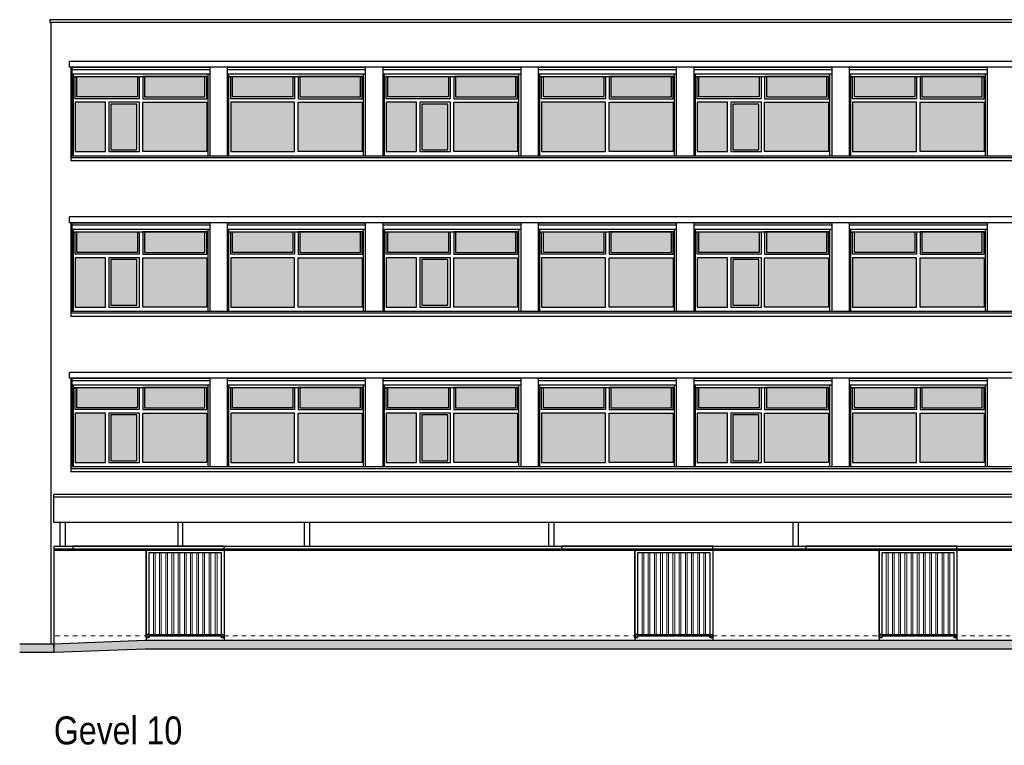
# Model space of a CAD drawing. Extents: x -59835 to 57885, y -767 to 224044.
# Tile 36 of 51: x -42700 to -20535, y 200836 to 217173. Entities that reach past the tile are written whole.
import ezdxf

# ---------------------------------------------------------------- set-up
doc = ezdxf.new("R2010")
doc.units = 0
doc.header["$MEASUREMENT"] = 0
doc.linetypes.add('DASHED', pattern=[200, 100, -100])
for name, color, linetype in [('101 - TEKSTEN', 7, 'Continuous'), ('102 - MAATVOERING', 7, 'Continuous'), ('21 - BUITENWANDEN', 92, 'Continuous'), ('27 - DAKEN', 92, 'Continuous'), ('31 - BUITENKOZIJNEN', 7, 'Continuous'), ('31.1 - ARCERING', 7, 'Continuous'), ('90 - TERREIN', 7, 'Continuous')]:
    doc.layers.add(name, color=color, linetype=linetype)

msp = doc.modelspace()

# ---------------------------------------------------------------- hatches: boundary and pattern name
at = {"layer": '31.1 - ARCERING', "linetype": 'Continuous', "lineweight": 5}
for points in [[(-41410, 215433), (-41410, 215893), (-40050, 215893), (-40050, 215433)], [(-41410, 215433), (-41410, 215893), (-40050, 215893), (-40050, 215433)], [(-39890, 215433), (-39890, 215893), (-38530, 215893), (-38530, 215433)], [(-39890, 215433), (-39890, 215893), (-38530, 215893), (-38530, 215433)], [(-37910, 215433), (-37910, 215893), (-36550, 215893), (-36550, 215433)], [(-37910, 215433), (-37910, 215893), (-36550, 215893), (-36550, 215433)], [(-36390, 215433), (-36390, 215893), (-35030, 215893), (-35030, 215433)], [(-36390, 215433), (-36390, 215893), (-35030, 215893), (-35030, 215433)], [(-34410, 215433), (-34410, 215893), (-33050, 215893), (-33050, 215433)], [(-34410, 215433), (-34410, 215893), (-33050, 215893), (-33050, 215433)], [(-32890, 215433), (-32890, 215893), (-31530, 215893), (-31530, 215433)], [(-32890, 215433), (-32890, 215893), (-31530, 215893), (-31530, 215433)], [(-30910, 215433), (-30910, 215893), (-29550, 215893), (-29550, 215433)], [(-30910, 215433), (-30910, 215893), (-29550, 215893), (-29550, 215433)], [(-29390, 215433), (-29390, 215893), (-28030, 215893), (-28030, 215433)], [(-29390, 215433), (-29390, 215893), (-28030, 215893), (-28030, 215433)], [(-27410, 215433), (-27410, 215893), (-26050, 215893), (-26050, 215433)], [(-27410, 215433), (-27410, 215893), (-26050, 215893), (-26050, 215433)], [(-25890, 215433), (-25890, 215893), (-24530, 215893), (-24530, 215433)], [(-25890, 215433), (-25890, 215893), (-24530, 215893), (-24530, 215433)], [(-23910, 215433), (-23910, 215893), (-22550, 215893), (-22550, 215433)], [(-23910, 215433), (-23910, 215893), (-22550, 215893), (-22550, 215433)], [(-22390, 215433), (-22390, 215893), (-21030, 215893), (-21030, 215433)], [(-22390, 215433), (-22390, 215893), (-21030, 215893), (-21030, 215433)], [(-41450, 214203), (-41450, 215313), (-40770, 215313), (-40770, 214203)], [(-41450, 214203), (-41450, 215313), (-40770, 215313), (-40770, 214203)], [(-40650, 214243), (-40650, 215273), (-40060, 215273), (-40060, 214243)], [(-40650, 214243), (-40650, 215273), (-40060, 215273), (-40060, 214243)], [(-39930, 214203), (-39930, 215313), (-38490, 215313), (-38490, 214203)], [(-39930, 214203), (-39930, 215313), (-38490, 215313), (-38490, 214203)], [(-37950, 214203), (-37950, 215313), (-36510, 215313), (-36510, 214203)], [(-37950, 214203), (-37950, 215313), (-36510, 215313), (-36510, 214203)], [(-36430, 214203), (-36430, 215313), (-34990, 215313), (-34990, 214203)], [(-36430, 214203), (-36430, 215313), (-34990, 215313), (-34990, 214203)], [(-34450, 214203), (-34450, 215313), (-33770, 215313), (-33770, 214203)], [(-34450, 214203), (-34450, 215313), (-33770, 215313), (-33770, 214203)], [(-33650, 214243), (-33650, 215273), (-33060, 215273), (-33060, 214243)], [(-33650, 214243), (-33650, 215273), (-33060, 215273), (-33060, 214243)], [(-32930, 214203), (-32930, 215313), (-31490, 215313), (-31490, 214203)], [(-32930, 214203), (-32930, 215313), (-31490, 215313), (-31490, 214203)], [(-30950, 214203), (-30950, 215313), (-29510, 215313), (-29510, 214203)], [(-30950, 214203), (-30950, 215313), (-29510, 215313), (-29510, 214203)], [(-29430, 214203), (-29430, 215313), (-27990, 215313), (-27990, 214203)], [(-29430, 214203), (-29430, 215313), (-27990, 215313), (-27990, 214203)], [(-27450, 214203), (-27450, 215313), (-26770, 215313), (-26770, 214203)], [(-27450, 214203), (-27450, 215313), (-26770, 215313), (-26770, 214203)], [(-26650, 214243), (-26650, 215273), (-26060, 215273), (-26060, 214243)], [(-26650, 214243), (-26650, 215273), (-26060, 215273), (-26060, 214243)], [(-25930, 214203), (-25930, 215313), (-24490, 215313), (-24490, 214203)], [(-25930, 214203), (-25930, 215313), (-24490, 215313), (-24490, 214203)], [(-23950, 214203), (-23950, 215313), (-22510, 215313), (-22510, 214203)], [(-23950, 214203), (-23950, 215313), (-22510, 215313), (-22510, 214203)], [(-22430, 214203), (-22430, 215313), (-20990, 215313), (-20990, 214203)], [(-22430, 214203), (-22430, 215313), (-20990, 215313), (-20990, 214203)], [(-41410, 211933), (-41410, 212393), (-40050, 212393), (-40050, 211933)], [(-41410, 211933), (-41410, 212393), (-40050, 212393), (-40050, 211933)], [(-39890, 211933), (-39890, 212393), (-38530, 212393), (-38530, 211933)], [(-39890, 211933), (-39890, 212393), (-38530, 212393), (-38530, 211933)], [(-37910, 211933), (-37910, 212393), (-36550, 212393), (-36550, 211933)], [(-37910, 211933), (-37910, 212393), (-36550, 212393), (-36550, 211933)], [(-36390, 211933), (-36390, 212393), (-35030, 212393), (-35030, 211933)], [(-36390, 211933), (-36390, 212393), (-35030, 212393), (-35030, 211933)], [(-34410, 211933), (-34410, 212393), (-33050, 212393), (-33050, 211933)], [(-34410, 211933), (-34410, 212393), (-33050, 212393), (-33050, 211933)], [(-32890, 211933), (-32890, 212393), (-31530, 212393), (-31530, 211933)], [(-32890, 211933), (-32890, 212393), (-31530, 212393), (-31530, 211933)], [(-30910, 211933), (-30910, 212393), (-29550, 212393), (-29550, 211933)], [(-30910, 211933), (-30910, 212393), (-29550, 212393), (-29550, 211933)], [(-29390, 211933), (-29390, 212393), (-28030, 212393), (-28030, 211933)], [(-29390, 211933), (-29390, 212393), (-28030, 212393), (-28030, 211933)], [(-27410, 211933), (-27410, 212393), (-26050, 212393), (-26050, 211933)], [(-27410, 211933), (-27410, 212393), (-26050, 212393), (-26050, 211933)], [(-25890, 211933), (-25890, 212393), (-24530, 212393), (-24530, 211933)], [(-25890, 211933), (-25890, 212393), (-24530, 212393), (-24530, 211933)], [(-23910, 211933), (-23910, 212393), (-22550, 212393), (-22550, 211933)], [(-23910, 211933), (-23910, 212393), (-22550, 212393), (-22550, 211933)], [(-22390, 211933), (-22390, 212393), (-21030, 212393), (-21030, 211933)], [(-22390, 211933), (-22390, 212393), (-21030, 212393), (-21030, 211933)], [(-41450, 210703), (-41450, 211813), (-40770, 211813), (-40770, 210703)], [(-41450, 210703), (-41450, 211813), (-40770, 211813), (-40770, 210703)], [(-40650, 210743), (-40650, 211773), (-40060, 211773), (-40060, 210743)], [(-40650, 210743), (-40650, 211773), (-40060, 211773), (-40060, 210743)], [(-39930, 210703), (-39930, 211813), (-38490, 211813), (-38490, 210703)], [(-39930, 210703), (-39930, 211813), (-38490, 211813), (-38490, 210703)], [(-37950, 210703), (-37950, 211813), (-36510, 211813), (-36510, 210703)], [(-37950, 210703), (-37950, 211813), (-36510, 211813), (-36510, 210703)], [(-36430, 210703), (-36430, 211813), (-34990, 211813), (-34990, 210703)], [(-36430, 210703), (-36430, 211813), (-34990, 211813), (-34990, 210703)], [(-34450, 210703), (-34450, 211813), (-33770, 211813), (-33770, 210703)], [(-34450, 210703), (-34450, 211813), (-33770, 211813), (-33770, 210703)], [(-33650, 210743), (-33650, 211773), (-33060, 211773), (-33060, 210743)], [(-33650, 210743), (-33650, 211773), (-33060, 211773), (-33060, 210743)], [(-32930, 210703), (-32930, 211813), (-31490, 211813), (-31490, 210703)], [(-32930, 210703), (-32930, 211813), (-31490, 211813), (-31490, 210703)], [(-30950, 210703), (-30950, 211813), (-29510, 211813), (-29510, 210703)], [(-30950, 210703), (-30950, 211813), (-29510, 211813), (-29510, 210703)], [(-29430, 210703), (-29430, 211813), (-27990, 211813), (-27990, 210703)], [(-29430, 210703), (-29430, 211813), (-27990, 211813), (-27990, 210703)], [(-27450, 210703), (-27450, 211813), (-26770, 211813), (-26770, 210703)], [(-27450, 210703), (-27450, 211813), (-26770, 211813), (-26770, 210703)], [(-26650, 210743), (-26650, 211773), (-26060, 211773), (-26060, 210743)], [(-26650, 210743), (-26650, 211773), (-26060, 211773), (-26060, 210743)], [(-25930, 210703), (-25930, 211813), (-24490, 211813), (-24490, 210703)], [(-25930, 210703), (-25930, 211813), (-24490, 211813), (-24490, 210703)], [(-23950, 210703), (-23950, 211813), (-22510, 211813), (-22510, 210703)], [(-23950, 210703), (-23950, 211813), (-22510, 211813), (-22510, 210703)], [(-22430, 210703), (-22430, 211813), (-20990, 211813), (-20990, 210703)], [(-22430, 210703), (-22430, 211813), (-20990, 211813), (-20990, 210703)], [(-41410, 208433), (-41410, 208893), (-40050, 208893), (-40050, 208433)], [(-41410, 208433), (-41410, 208893), (-40050, 208893), (-40050, 208433)], [(-39890, 208433), (-39890, 208893), (-38530, 208893), (-38530, 208433)], [(-39890, 208433), (-39890, 208893), (-38530, 208893), (-38530, 208433)], [(-37910, 208433), (-37910, 208893), (-36550, 208893), (-36550, 208433)], [(-37910, 208433), (-37910, 208893), (-36550, 208893), (-36550, 208433)], [(-36390, 208433), (-36390, 208893), (-35030, 208893), (-35030, 208433)], [(-36390, 208433), (-36390, 208893), (-35030, 208893), (-35030, 208433)], [(-34410, 208433), (-34410, 208893), (-33050, 208893), (-33050, 208433)], [(-34410, 208433), (-34410, 208893), (-33050, 208893), (-33050, 208433)], [(-32890, 208433), (-32890, 208893), (-31530, 208893), (-31530, 208433)], [(-32890, 208433), (-32890, 208893), (-31530, 208893), (-31530, 208433)], [(-30910, 208433), (-30910, 208893), (-29550, 208893), (-29550, 208433)], [(-30910, 208433), (-30910, 208893), (-29550, 208893), (-29550, 208433)], [(-29390, 208433), (-29390, 208893), (-28030, 208893), (-28030, 208433)], [(-29390, 208433), (-29390, 208893), (-28030, 208893), (-28030, 208433)], [(-27410, 208433), (-27410, 208893), (-26050, 208893), (-26050, 208433)], [(-27410, 208433), (-27410, 208893), (-26050, 208893), (-26050, 208433)], [(-25890, 208433), (-25890, 208893), (-24530, 208893), (-24530, 208433)], [(-25890, 208433), (-25890, 208893), (-24530, 208893), (-24530, 208433)], [(-23910, 208433), (-23910, 208893), (-22550, 208893), (-22550, 208433)], [(-23910, 208433), (-23910, 208893), (-22550, 208893), (-22550, 208433)], [(-22390, 208433), (-22390, 208893), (-21030, 208893), (-21030, 208433)], [(-22390, 208433), (-22390, 208893), (-21030, 208893), (-21030, 208433)], [(-41450, 207203), (-41450, 208313), (-40770, 208313), (-40770, 207203)], [(-41450, 207203), (-41450, 208313), (-40770, 208313), (-40770, 207203)], [(-40650, 207243), (-40650, 208273), (-40060, 208273), (-40060, 207243)], [(-40650, 207243), (-40650, 208273), (-40060, 208273), (-40060, 207243)], [(-39930, 207203), (-39930, 208313), (-38490, 208313), (-38490, 207203)], [(-39930, 207203), (-39930, 208313), (-38490, 208313), (-38490, 207203)], [(-37950, 207203), (-37950, 208313), (-36510, 208313), (-36510, 207203)], [(-37950, 207203), (-37950, 208313), (-36510, 208313), (-36510, 207203)], [(-36430, 207203), (-36430, 208313), (-34990, 208313), (-34990, 207203)], [(-36430, 207203), (-36430, 208313), (-34990, 208313), (-34990, 207203)], [(-34450, 207203), (-34450, 208313), (-33770, 208313), (-33770, 207203)], [(-34450, 207203), (-34450, 208313), (-33770, 208313), (-33770, 207203)], [(-33650, 207243), (-33650, 208273), (-33060, 208273), (-33060, 207243)], [(-33650, 207243), (-33650, 208273), (-33060, 208273), (-33060, 207243)], [(-32930, 207203), (-32930, 208313), (-31490, 208313), (-31490, 207203)], [(-32930, 207203), (-32930, 208313), (-31490, 208313), (-31490, 207203)], [(-30950, 207203), (-30950, 208313), (-29510, 208313), (-29510, 207203)], [(-30950, 207203), (-30950, 208313), (-29510, 208313), (-29510, 207203)], [(-29430, 207203), (-29430, 208313), (-27990, 208313), (-27990, 207203)], [(-29430, 207203), (-29430, 208313), (-27990, 208313), (-27990, 207203)], [(-27450, 207203), (-27450, 208313), (-26770, 208313), (-26770, 207203)], [(-27450, 207203), (-27450, 208313), (-26770, 208313), (-26770, 207203)], [(-26650, 207243), (-26650, 208273), (-26060, 208273), (-26060, 207243)], [(-26650, 207243), (-26650, 208273), (-26060, 208273), (-26060, 207243)], [(-25930, 207203), (-25930, 208313), (-24490, 208313), (-24490, 207203)], [(-25930, 207203), (-25930, 208313), (-24490, 208313), (-24490, 207203)], [(-23950, 207203), (-23950, 208313), (-22510, 208313), (-22510, 207203)], [(-23950, 207203), (-23950, 208313), (-22510, 208313), (-22510, 207203)], [(-22430, 207203), (-22430, 208313), (-20990, 208313), (-20990, 207203)], [(-22430, 207203), (-22430, 208313), (-20990, 208313), (-20990, 207203)]]:
    msp.add_hatch(color=253, dxfattribs=at).paths.add_polyline_path(points, flags=0)
at = {"layer": '90 - TERREIN', "linetype": 'Continuous', "lineweight": 5}
for points in [[(-42700, 203123), (-41928.875, 203123), (-41928.875, 202923), (-42700, 202923)], [(-41924, 202923.0781), (-41931.75, 203122.9297), (-39876.875, 203203), (-39873, 203003)], [(-39873, 203003), (-39876.9375, 203203), (8580.375, 203203), (8567.875, 203003)]]:
    msp.add_hatch(color=7, dxfattribs=at).paths.add_polyline_path(points, flags=0)

# ---------------------------------------------------------------- linework, layer by layer
at = {"layer": '102 - MAATVOERING', "color": 213, "linetype": 'DASHED', "lineweight": 13}
msp.add_lwpolyline([(36200, 203303), (-41930, 203303)], dxfattribs=at)
at = {"layer": '21 - BUITENWANDEN', "color": 92, "linetype": 'Continuous', "lineweight": 25}
for points in [[(10720, 217113), (10740, 217113), (10740, 217173), (-42020, 217173)], [(-42020, 217173), (-42020, 217113), (-42000, 217113), (-42000, 203123)], [(10720, 217113), (-42000, 217113)], [(10260, 216233), (-41580, 216233)], [(-41580, 216103), (-41580, 216233)], [(10260, 216103), (-41580, 216103)], [(-41550, 216103), (-41550, 213993)], [(10230, 213993), (-41550, 213993)], [(10260, 212733), (-41580, 212733)], [(-41580, 212603), (-41580, 212733)], [(10260, 212603), (-41580, 212603)], [(-41550, 212603), (-41550, 210493)], [(10230, 210493), (-41550, 210493)], [(10260, 209233), (-41580, 209233)], [(-41580, 209103), (-41580, 209233)], [(10260, 209103), (-41580, 209103)], [(-41550, 209103), (-41550, 206993)], [(10230, 206993), (-41550, 206993)], [(-41790, 205323), (-41790, 205853)], [(-41670, 205322.4375), (-41670, 205853)], [(-39130, 205323), (-39130, 205853)], [(-39030, 205322.4375), (-39030, 205853)], [(-36290, 205323), (-36290, 205853)], [(-36170, 205322.4375), (-36170, 205853)], [(-30790, 205323), (-30790, 205853)], [(-30670, 205322.4375), (-30670, 205853)], [(-25290, 205323), (-25290, 205853)], [(-25170, 205322.4375), (-25170, 205853)], [(-41930, 205323), (-41930, 203123)], [(-41930, 205323), (10690, 205323)], [(-41930, 205263), (-6780, 205263)], [(-41930, 205233), (-6780, 205233)], [(-39850, 205233), (-39850, 203203)], [(-38100, 205233), (-38100, 203203)], [(-28850, 205233), (-28850, 203203)], [(-27100, 205233), (-27100, 203203)], [(-23350, 205233), (-23350, 203203)], [(-21600, 205233), (-21600, 203203)], [(-41930, 203123), (-39881.125, 203202.8125), (8580, 203203), (10690, 202937)]]:
    msp.add_lwpolyline(points, dxfattribs=at)
at = {"layer": '27 - DAKEN', "color": 92, "linetype": 'Continuous', "lineweight": 25}
for points in [[(10690, 206483), (-41930, 206483)], [(-41930, 205853), (-41930, 206483)], [(10690, 206423), (-41930, 206423)], [(10690, 205853), (-41930, 205853)]]:
    msp.add_lwpolyline(points, dxfattribs=at)
at = {"layer": '31 - BUITENKOZIJNEN', "color": 92, "linetype": 'Continuous', "lineweight": 25}
for points in [[(-41520, 214103), (-41520, 216103), (-38420, 216103), (-38420, 214103)], [(-40010, 215893), (-40010, 215393), (-41450, 215393), (-41450, 215893)], [(-40050, 215893), (-40050, 215433), (-41410, 215433), (-41410, 215893)], [(-39930, 215893), (-39930, 215393), (-38490, 215393), (-38490, 215893)], [(-39890, 215893), (-39890, 215433), (-38530, 215433), (-38530, 215893)], [(-38020, 214103), (-38020, 216103), (-34920, 216103), (-34920, 214103)], [(-36510, 215893), (-36510, 215393), (-37950, 215393), (-37950, 215893)], [(-36550, 215893), (-36550, 215433), (-37910, 215433), (-37910, 215893)], [(-36430, 215893), (-36430, 215393), (-34990, 215393), (-34990, 215893)], [(-36390, 215893), (-36390, 215433), (-35030, 215433), (-35030, 215893)], [(-34520, 214103), (-34520, 216103), (-31420, 216103), (-31420, 214103)], [(-33010, 215893), (-33010, 215393), (-34450, 215393), (-34450, 215893)], [(-33050, 215893), (-33050, 215433), (-34410, 215433), (-34410, 215893)], [(-32930, 215893), (-32930, 215393), (-31490, 215393), (-31490, 215893)], [(-32890, 215893), (-32890, 215433), (-31530, 215433), (-31530, 215893)], [(-31020, 214103), (-31020, 216103), (-27920, 216103), (-27920, 214103)], [(-29510, 215893), (-29510, 215393), (-30950, 215393), (-30950, 215893)], [(-29550, 215893), (-29550, 215433), (-30910, 215433), (-30910, 215893)], [(-29430, 215893), (-29430, 215393), (-27990, 215393), (-27990, 215893)], [(-29390, 215893), (-29390, 215433), (-28030, 215433), (-28030, 215893)], [(-27520, 214103), (-27520, 216103), (-24420, 216103), (-24420, 214103)], [(-26010, 215893), (-26010, 215393), (-27450, 215393), (-27450, 215893)], [(-26050, 215893), (-26050, 215433), (-27410, 215433), (-27410, 215893)], [(-25930, 215893), (-25930, 215393), (-24490, 215393), (-24490, 215893)], [(-25890, 215893), (-25890, 215433), (-24530, 215433), (-24530, 215893)], [(-24020, 214103), (-24020, 216103), (-20920, 216103), (-20920, 214103)], [(-22510, 215893), (-22510, 215393), (-23950, 215393), (-23950, 215893)], [(-22550, 215893), (-22550, 215433), (-23910, 215433), (-23910, 215893)], [(-22430, 215893), (-22430, 215393), (-20990, 215393), (-20990, 215893)], [(-22390, 215893), (-22390, 215433), (-21030, 215433), (-21030, 215893)], [(-40770, 214203), (-40770, 215313), (-41450, 215313), (-41450, 214203)], [(-40000, 214203), (-40000, 215313), (-40690, 215313), (-40690, 214203)], [(-40060, 214243), (-40060, 215273), (-40650, 215273), (-40650, 214243)], [(-39930, 214203), (-39930, 215313), (-38490, 215313), (-38490, 214203)], [(-36510, 214203), (-36510, 215313), (-37950, 215313), (-37950, 214203)], [(-36430, 214203), (-36430, 215313), (-34990, 215313), (-34990, 214203)], [(-33770, 214203), (-33770, 215313), (-34450, 215313), (-34450, 214203)], [(-33000, 214203), (-33000, 215313), (-33690, 215313), (-33690, 214203)], [(-33060, 214243), (-33060, 215273), (-33650, 215273), (-33650, 214243)], [(-32930, 214203), (-32930, 215313), (-31490, 215313), (-31490, 214203)], [(-29510, 214203), (-29510, 215313), (-30950, 215313), (-30950, 214203)], [(-29430, 214203), (-29430, 215313), (-27990, 215313), (-27990, 214203)], [(-26770, 214203), (-26770, 215313), (-27450, 215313), (-27450, 214203)], [(-26000, 214203), (-26000, 215313), (-26690, 215313), (-26690, 214203)], [(-26060, 214243), (-26060, 215273), (-26650, 215273), (-26650, 214243)], [(-25930, 214203), (-25930, 215313), (-24490, 215313), (-24490, 214203)], [(-22510, 214203), (-22510, 215313), (-23950, 215313), (-23950, 214203)], [(-22430, 214203), (-22430, 215313), (-20990, 215313), (-20990, 214203)], [(-41520, 210603), (-41520, 212603), (-38420, 212603), (-38420, 210603)], [(-38020, 210603), (-38020, 212603), (-34920, 212603), (-34920, 210603)], [(-34520, 210603), (-34520, 212603), (-31420, 212603), (-31420, 210603)], [(-31020, 210603), (-31020, 212603), (-27920, 212603), (-27920, 210603)], [(-27520, 210603), (-27520, 212603), (-24420, 212603), (-24420, 210603)], [(-24020, 210603), (-24020, 212603), (-20920, 212603), (-20920, 210603)], [(-40010, 212393), (-40010, 211893), (-41450, 211893), (-41450, 212393)], [(-40050, 212393), (-40050, 211933), (-41410, 211933), (-41410, 212393)], [(-39930, 212393), (-39930, 211893), (-38490, 211893), (-38490, 212393)], [(-39890, 212393), (-39890, 211933), (-38530, 211933), (-38530, 212393)], [(-36510, 212393), (-36510, 211893), (-37950, 211893), (-37950, 212393)], [(-36550, 212393), (-36550, 211933), (-37910, 211933), (-37910, 212393)], [(-36430, 212393), (-36430, 211893), (-34990, 211893), (-34990, 212393)], [(-36390, 212393), (-36390, 211933), (-35030, 211933), (-35030, 212393)], [(-33010, 212393), (-33010, 211893), (-34450, 211893), (-34450, 212393)], [(-33050, 212393), (-33050, 211933), (-34410, 211933), (-34410, 212393)], [(-32930, 212393), (-32930, 211893), (-31490, 211893), (-31490, 212393)], [(-32890, 212393), (-32890, 211933), (-31530, 211933), (-31530, 212393)], [(-29510, 212393), (-29510, 211893), (-30950, 211893), (-30950, 212393)], [(-29550, 212393), (-29550, 211933), (-30910, 211933), (-30910, 212393)], [(-29430, 212393), (-29430, 211893), (-27990, 211893), (-27990, 212393)], [(-29390, 212393), (-29390, 211933), (-28030, 211933), (-28030, 212393)], [(-26010, 212393), (-26010, 211893), (-27450, 211893), (-27450, 212393)], [(-26050, 212393), (-26050, 211933), (-27410, 211933), (-27410, 212393)], [(-25930, 212393), (-25930, 211893), (-24490, 211893), (-24490, 212393)], [(-25890, 212393), (-25890, 211933), (-24530, 211933), (-24530, 212393)], [(-22510, 212393), (-22510, 211893), (-23950, 211893), (-23950, 212393)], [(-22550, 212393), (-22550, 211933), (-23910, 211933), (-23910, 212393)], [(-22430, 212393), (-22430, 211893), (-20990, 211893), (-20990, 212393)], [(-22390, 212393), (-22390, 211933), (-21030, 211933), (-21030, 212393)], [(-40770, 210703), (-40770, 211813), (-41450, 211813), (-41450, 210703)], [(-40000, 210703), (-40000, 211813), (-40690, 211813), (-40690, 210703)], [(-40060, 210743), (-40060, 211773), (-40650, 211773), (-40650, 210743)], [(-39930, 210703), (-39930, 211813), (-38490, 211813), (-38490, 210703)], [(-36510, 210703), (-36510, 211813), (-37950, 211813), (-37950, 210703)], [(-36430, 210703), (-36430, 211813), (-34990, 211813), (-34990, 210703)], [(-33770, 210703), (-33770, 211813), (-34450, 211813), (-34450, 210703)], [(-33000, 210703), (-33000, 211813), (-33690, 211813), (-33690, 210703)], [(-33060, 210743), (-33060, 211773), (-33650, 211773), (-33650, 210743)], [(-32930, 210703), (-32930, 211813), (-31490, 211813), (-31490, 210703)], [(-29510, 210703), (-29510, 211813), (-30950, 211813), (-30950, 210703)], [(-29430, 210703), (-29430, 211813), (-27990, 211813), (-27990, 210703)], [(-26770, 210703), (-26770, 211813), (-27450, 211813), (-27450, 210703)], [(-26000, 210703), (-26000, 211813), (-26690, 211813), (-26690, 210703)], [(-26060, 210743), (-26060, 211773), (-26650, 211773), (-26650, 210743)], [(-25930, 210703), (-25930, 211813), (-24490, 211813), (-24490, 210703)], [(-22510, 210703), (-22510, 211813), (-23950, 211813), (-23950, 210703)], [(-22430, 210703), (-22430, 211813), (-20990, 211813), (-20990, 210703)], [(-41520, 207103), (-41520, 209103), (-38420, 209103), (-38420, 207103)], [(-38020, 207103), (-38020, 209103), (-34920, 209103), (-34920, 207103)], [(-34520, 207103), (-34520, 209103), (-31420, 209103), (-31420, 207103)], [(-31020, 207103), (-31020, 209103), (-27920, 209103), (-27920, 207103)], [(-27520, 207103), (-27520, 209103), (-24420, 209103), (-24420, 207103)], [(-24020, 207103), (-24020, 209103), (-20920, 209103), (-20920, 207103)], [(-40010, 208893), (-40010, 208393), (-41450, 208393), (-41450, 208893)], [(-40050, 208893), (-40050, 208433), (-41410, 208433), (-41410, 208893)], [(-39930, 208893), (-39930, 208393), (-38490, 208393), (-38490, 208893)], [(-39890, 208893), (-39890, 208433), (-38530, 208433), (-38530, 208893)], [(-36510, 208893), (-36510, 208393), (-37950, 208393), (-37950, 208893)], [(-36550, 208893), (-36550, 208433), (-37910, 208433), (-37910, 208893)], [(-36430, 208893), (-36430, 208393), (-34990, 208393), (-34990, 208893)], [(-36390, 208893), (-36390, 208433), (-35030, 208433), (-35030, 208893)], [(-33010, 208893), (-33010, 208393), (-34450, 208393), (-34450, 208893)], [(-33050, 208893), (-33050, 208433), (-34410, 208433), (-34410, 208893)], [(-32930, 208893), (-32930, 208393), (-31490, 208393), (-31490, 208893)], [(-32890, 208893), (-32890, 208433), (-31530, 208433), (-31530, 208893)], [(-29510, 208893), (-29510, 208393), (-30950, 208393), (-30950, 208893)], [(-29550, 208893), (-29550, 208433), (-30910, 208433), (-30910, 208893)], [(-29430, 208893), (-29430, 208393), (-27990, 208393), (-27990, 208893)], [(-29390, 208893), (-29390, 208433), (-28030, 208433), (-28030, 208893)], [(-26010, 208893), (-26010, 208393), (-27450, 208393), (-27450, 208893)], [(-26050, 208893), (-26050, 208433), (-27410, 208433), (-27410, 208893)], [(-25930, 208893), (-25930, 208393), (-24490, 208393), (-24490, 208893)], [(-25890, 208893), (-25890, 208433), (-24530, 208433), (-24530, 208893)], [(-22510, 208893), (-22510, 208393), (-23950, 208393), (-23950, 208893)], [(-22550, 208893), (-22550, 208433), (-23910, 208433), (-23910, 208893)], [(-22430, 208893), (-22430, 208393), (-20990, 208393), (-20990, 208893)], [(-22390, 208893), (-22390, 208433), (-21030, 208433), (-21030, 208893)], [(-40770, 207203), (-40770, 208313), (-41450, 208313), (-41450, 207203)], [(-40000, 207203), (-40000, 208313), (-40690, 208313), (-40690, 207203)], [(-40060, 207243), (-40060, 208273), (-40650, 208273), (-40650, 207243)], [(-39930, 207203), (-39930, 208313), (-38490, 208313), (-38490, 207203)], [(-36510, 207203), (-36510, 208313), (-37950, 208313), (-37950, 207203)], [(-36430, 207203), (-36430, 208313), (-34990, 208313), (-34990, 207203)], [(-33770, 207203), (-33770, 208313), (-34450, 208313), (-34450, 207203)], [(-33000, 207203), (-33000, 208313), (-33690, 208313), (-33690, 207203)], [(-33060, 207243), (-33060, 208273), (-33650, 208273), (-33650, 207243)], [(-32930, 207203), (-32930, 208313), (-31490, 208313), (-31490, 207203)], [(-29510, 207203), (-29510, 208313), (-30950, 208313), (-30950, 207203)], [(-29430, 207203), (-29430, 208313), (-27990, 208313), (-27990, 207203)], [(-26770, 207203), (-26770, 208313), (-27450, 208313), (-27450, 207203)], [(-26000, 207203), (-26000, 208313), (-26690, 208313), (-26690, 207203)], [(-26060, 207243), (-26060, 208273), (-26650, 208273), (-26650, 207243)], [(-25930, 207203), (-25930, 208313), (-24490, 208313), (-24490, 207203)], [(-22510, 207203), (-22510, 208313), (-23950, 208313), (-23950, 207203)], [(-22430, 207203), (-22430, 208313), (-20990, 208313), (-20990, 207203)], [(-38100, 205323), (-41500, 205323), (-41500, 205263), (-38100, 205263)], [(-27100, 205323), (-30500, 205323), (-30500, 205263), (-27100, 205263)], [(-21600, 205323), (-25000, 205323), (-25000, 205263), (-21600, 205263)], [(-39850, 203253), (-39850, 205233), (-38100, 205233), (-38100, 203253), (-38160, 203253), (-38160, 203293), (-39790, 203293), (-39790, 203253)], [(-28850, 203253), (-28850, 205233), (-27100, 205233), (-27100, 203253), (-27160, 203253), (-27160, 203293), (-28790, 203293), (-28790, 203253)], [(-23350, 203253), (-23350, 205233), (-21600, 205233), (-21600, 203253), (-21660, 203253), (-21660, 203293), (-23290, 203293), (-23290, 203253)]]:
    msp.add_lwpolyline(points, close=True, dxfattribs=at)
for points in [[(-41520, 216053), (-38420, 216053)], [(-41520, 215953), (-38420, 215953)], [(-41490, 214103), (-41490, 215953)], [(-41490, 215893), (-38460, 215893)], [(-38460, 214103), (-38460, 215953)], [(-38020, 216053), (-34920, 216053)], [(-38020, 215953), (-34920, 215953)], [(-37990, 214103), (-37990, 215953)], [(-37990, 215893), (-34960, 215893)], [(-34960, 214103), (-34960, 215953)], [(-34520, 216053), (-31420, 216053)], [(-34520, 215953), (-31420, 215953)], [(-34490, 214103), (-34490, 215953)], [(-34490, 215893), (-31460, 215893)], [(-31460, 214103), (-31460, 215953)], [(-31020, 216053), (-27920, 216053)], [(-31020, 215953), (-27920, 215953)], [(-30990, 214103), (-30990, 215953)], [(-30990, 215893), (-27960, 215893)], [(-27960, 214103), (-27960, 215953)], [(-27520, 216053), (-24420, 216053)], [(-27520, 215953), (-24420, 215953)], [(-27490, 214103), (-27490, 215953)], [(-27490, 215893), (-24460, 215893)], [(-24460, 214103), (-24460, 215953)], [(-24020, 216053), (-20920, 216053)], [(-24020, 215953), (-20920, 215953)], [(-23990, 214103), (-23990, 215953)], [(-23990, 215893), (-20960, 215893)], [(-20960, 214103), (-20960, 215953)], [(-40770, 214203), (-40770, 215313)], [(-33770, 214203), (-33770, 215313)], [(-26770, 214203), (-26770, 215313)], [(10230, 214103), (-41550, 214103)], [(10230, 214063), (-41550, 214063)], [(10230, 214063), (-41550, 214063)], [(10220, 213993), (-41550, 213993)], [(-41520, 212553), (-38420, 212553)], [(-41520, 212453), (-38420, 212453)], [(-41490, 210603), (-41490, 212453)], [(-41490, 212393), (-38460, 212393)], [(-38460, 210603), (-38460, 212453)], [(-38020, 212553), (-34920, 212553)], [(-38020, 212453), (-34920, 212453)], [(-37990, 210603), (-37990, 212453)], [(-37990, 212393), (-34960, 212393)], [(-34960, 210603), (-34960, 212453)], [(-34520, 212553), (-31420, 212553)], [(-34520, 212453), (-31420, 212453)], [(-34490, 210603), (-34490, 212453)], [(-34490, 212393), (-31460, 212393)], [(-31460, 210603), (-31460, 212453)], [(-31020, 212553), (-27920, 212553)], [(-31020, 212453), (-27920, 212453)], [(-30990, 210603), (-30990, 212453)], [(-30990, 212393), (-27960, 212393)], [(-27960, 210603), (-27960, 212453)], [(-27520, 212553), (-24420, 212553)], [(-27520, 212453), (-24420, 212453)], [(-27490, 210603), (-27490, 212453)], [(-27490, 212393), (-24460, 212393)], [(-24460, 210603), (-24460, 212453)], [(-24020, 212553), (-20920, 212553)], [(-24020, 212453), (-20920, 212453)], [(-23990, 210603), (-23990, 212453)], [(-23990, 212393), (-20960, 212393)], [(-20960, 210603), (-20960, 212453)], [(-40770, 210703), (-40770, 211813)], [(-33770, 210703), (-33770, 211813)], [(-26770, 210703), (-26770, 211813)], [(10230, 210603), (-41550, 210603)], [(10230, 210563), (-41550, 210563)], [(10230, 210563), (-41550, 210563)], [(10220, 210493), (-41550, 210493)], [(-41520, 209053), (-38420, 209053)], [(-38020, 209053), (-34920, 209053)], [(-34520, 209053), (-31420, 209053)], [(-31020, 209053), (-27920, 209053)], [(-27520, 209053), (-24420, 209053)], [(-24020, 209053), (-20920, 209053)], [(-41520, 208953), (-38420, 208953)], [(-41490, 207103), (-41490, 208953)], [(-41490, 208893), (-38460, 208893)], [(-38460, 207103), (-38460, 208953)], [(-38020, 208953), (-34920, 208953)], [(-37990, 207103), (-37990, 208953)], [(-37990, 208893), (-34960, 208893)], [(-34960, 207103), (-34960, 208953)], [(-34520, 208953), (-31420, 208953)], [(-34490, 207103), (-34490, 208953)], [(-34490, 208893), (-31460, 208893)], [(-31460, 207103), (-31460, 208953)], [(-31020, 208953), (-27920, 208953)], [(-30990, 207103), (-30990, 208953)], [(-30990, 208893), (-27960, 208893)], [(-27960, 207103), (-27960, 208953)], [(-27520, 208953), (-24420, 208953)], [(-27490, 207103), (-27490, 208953)], [(-27490, 208893), (-24460, 208893)], [(-24460, 207103), (-24460, 208953)], [(-24020, 208953), (-20920, 208953)], [(-23990, 207103), (-23990, 208953)], [(-23990, 208893), (-20960, 208893)], [(-20960, 207103), (-20960, 208953)], [(-40770, 207203), (-40770, 208313)], [(-33770, 207203), (-33770, 208313)], [(-26770, 207203), (-26770, 208313)], [(10230, 207103), (-41550, 207103)], [(10230, 207063), (-41550, 207063)], [(10230, 207063), (-41550, 207063)], [(10220, 206993), (-41550, 206993)], [(-38160, 203333), (-38160, 205173), (-39790, 205173), (-39790, 203333)], [(-27160, 203333), (-27160, 205173), (-28790, 205173), (-28790, 203333)], [(-21660, 203333), (-21660, 205173), (-23290, 205173), (-23290, 203333)], [(-39790, 203333), (-39850, 203333)], [(-39790, 203293), (-39850, 203293)], [(-39790, 203333), (-38160, 203333)], [(-38160, 203333), (-38100, 203333)], [(-38160, 203293), (-38100, 203293)], [(-28790, 203333), (-28850, 203333)], [(-28790, 203293), (-28850, 203293)], [(-28790, 203333), (-27160, 203333)], [(-27160, 203333), (-27100, 203333)], [(-27160, 203293), (-27100, 203293)], [(-23290, 203333), (-23350, 203333)], [(-23290, 203293), (-23350, 203293)], [(-23290, 203333), (-21660, 203333)], [(-21660, 203333), (-21600, 203333)], [(-21660, 203293), (-21600, 203293)]]:
    msp.add_lwpolyline(points, dxfattribs=at)
at = {"layer": '31 - BUITENKOZIJNEN', "color": 5, "linetype": 'Continuous', "lineweight": 5}
for points in [[(-39690.875, 203333), (-39690.875, 205173)], [(-39650.875, 203333), (-39650.875, 205173)], [(-39551.75, 203333), (-39551.75, 205173)], [(-39511.75, 203333), (-39511.75, 205173)], [(-39410.875, 203333), (-39410.875, 205173)], [(-39370.875, 203333), (-39370.875, 205173)], [(-39271.75, 203333), (-39271.75, 205173)], [(-39231.75, 203333), (-39231.75, 205173)], [(-39132.625, 203333), (-39132.625, 205173)], [(-39092.625, 203333), (-39092.625, 205173)], [(-38993.5, 203333), (-38993.5, 205173)], [(-38953.5, 203333), (-38953.5, 205173)], [(-38854.375, 203333), (-38854.375, 205173)], [(-38814.375, 203333), (-38814.375, 205173)], [(-38715.25, 203333), (-38715.25, 205173)], [(-38675.25, 203333), (-38675.25, 205173)], [(-38576.125, 203333), (-38576.125, 205173)], [(-38536.125, 203333), (-38536.125, 205173)], [(-38437, 203333), (-38437, 205173)], [(-38397, 203333), (-38397, 205173)], [(-38297.875, 203333), (-38297.875, 205173)], [(-38257.875, 203333), (-38257.875, 205173)], [(-28690.875, 203333), (-28690.875, 205173)], [(-28650.875, 203333), (-28650.875, 205173)], [(-28551.75, 203333), (-28551.75, 205173)], [(-28511.75, 203333), (-28511.75, 205173)], [(-28410.875, 203333), (-28410.875, 205173)], [(-28370.875, 203333), (-28370.875, 205173)], [(-28271.75, 203333), (-28271.75, 205173)], [(-28231.75, 203333), (-28231.75, 205173)], [(-28132.625, 203333), (-28132.625, 205173)], [(-28092.625, 203333), (-28092.625, 205173)], [(-27993.5, 203333), (-27993.5, 205173)], [(-27953.5, 203333), (-27953.5, 205173)], [(-27854.375, 203333), (-27854.375, 205173)], [(-27814.375, 203333), (-27814.375, 205173)], [(-27715.25, 203333), (-27715.25, 205173)], [(-27675.25, 203333), (-27675.25, 205173)], [(-27576.125, 203333), (-27576.125, 205173)], [(-27536.125, 203333), (-27536.125, 205173)], [(-27437, 203333), (-27437, 205173)], [(-27397, 203333), (-27397, 205173)], [(-27297.875, 203333), (-27297.875, 205173)], [(-27257.875, 203333), (-27257.875, 205173)], [(-23190.875, 203333), (-23190.875, 205173)], [(-23150.875, 203333), (-23150.875, 205173)], [(-23051.75, 203333), (-23051.75, 205173)], [(-23011.75, 203333), (-23011.75, 205173)], [(-22910.875, 203333), (-22910.875, 205173)], [(-22870.875, 203333), (-22870.875, 205173)], [(-22771.75, 203333), (-22771.75, 205173)], [(-22731.75, 203333), (-22731.75, 205173)], [(-22632.625, 203333), (-22632.625, 205173)], [(-22592.625, 203333), (-22592.625, 205173)], [(-22493.5, 203333), (-22493.5, 205173)], [(-22453.5, 203333), (-22453.5, 205173)], [(-22354.375, 203333), (-22354.375, 205173)], [(-22314.375, 203333), (-22314.375, 205173)], [(-22215.25, 203333), (-22215.25, 205173)], [(-22175.25, 203333), (-22175.25, 205173)], [(-22076.125, 203333), (-22076.125, 205173)], [(-22036.125, 203333), (-22036.125, 205173)], [(-21937, 203333), (-21937, 205173)], [(-21897, 203333), (-21897, 205173)], [(-21797.875, 203333), (-21797.875, 205173)], [(-21757.875, 203333), (-21757.875, 205173)]]:
    msp.add_lwpolyline(points, dxfattribs=at)
at = {"layer": '90 - TERREIN', "color": 92, "linetype": 'Continuous', "lineweight": 25}
for points in [[(-42700, 203123), (-41928.875, 203123)], [(-41931.75, 203122.9297), (-39876.875, 203203)], [(-41924, 202923.0781), (-41931.75, 203122.9297)], [(-41928.875, 203123), (-41928.875, 202923)], [(-39876.9375, 203203), (8580.375, 203203)], [(-41928.875, 202923), (-42700, 202923)], [(-39873, 203003), (-41924, 202923.0781)], [(8567.875, 203003), (-39873, 203003)]]:
    msp.add_lwpolyline(points, dxfattribs=at)

# ---------------------------------------------------------------- texts
at = {"layer": '101 - TEKSTEN', "color": 7, "linetype": 'Continuous', "lineweight": 0, "insert": (-41930, 200847), "char_height": 629.999983, "attachment_point": 7, "line_spacing_factor": 1.333333}
msp.add_mtext('{\\fArial Narrow|b0|i0|c12|p0;Gevel 10}', dxfattribs=at)

doc.saveas('drawing.dxf')
